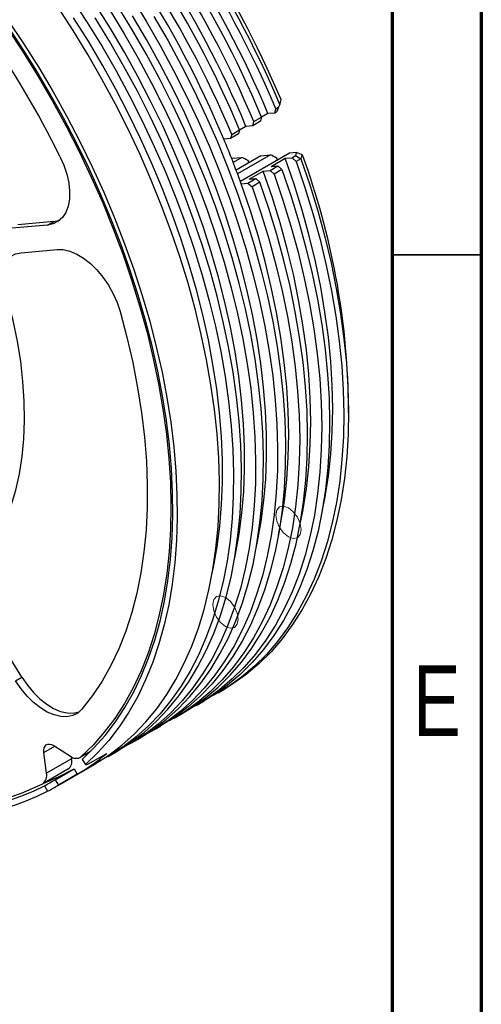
# Model space of a CAD drawing. Header units: millimetres. Extents: x 15 to 415, y 5 to 292.
# Tile 9 of 10: x 389 to 415, y 206 to 262. Entities that reach past the tile are written whole.
import ezdxf

# ---------------------------------------------------------------- set-up
doc = ezdxf.new("R2010")
doc.units = ezdxf.units.MM
doc.styles.add('SLDTEXTSTYLE0', font='TXT', dxfattribs={"width": 0.75})

msp = doc.modelspace()

# ---------------------------------------------------------------- linework, layer by layer
at = {"color": 7, "linetype": 'Continuous', "lineweight": 70}
for p, q in [((415, 292), (415, 5)), ((410, 287), (410, 10))]:
    msp.add_line(p, q, dxfattribs=at)
at = {"color": 7, "linetype": 'Continuous', "lineweight": 25}
for p, q in [((403.398277, 256.465239), (403.460254, 256.69656)), ((403.498811, 256.523276), (403.398277, 256.465239)), ((403.460254, 256.69656), (403.615993, 256.786466)), ((402.602782, 256.006009), (402.16084, 255.750881)), ((402.16084, 255.750881), (402.222817, 255.982203)), ((402.222817, 255.982203), (402.664759, 256.23733)), ((402.664759, 256.23733), (402.602782, 256.006009)), ((403.015094, 256.430976), (402.662034, 256.227159)), ((403.398277, 256.465239), (403.015094, 256.430976)), ((400.98538, 255.267846), (401.427322, 255.522973)), ((401.427322, 255.522973), (401.365345, 255.291652)), ((401.777657, 255.716619), (401.424597, 255.512802)), ((402.16084, 255.750881), (401.777657, 255.716619)), ((400.923403, 255.036524), (400.54022, 255.002262)), ((401.365345, 255.291652), (400.923403, 255.036524)), ((400.98538, 255.267846), (400.923403, 255.036524)), ((401.010555, 253.926233), (400.98192, 253.909702)), ((401.010555, 253.926233), (401.547037, 253.974202)), ((401.547037, 253.974202), (401.065096, 253.695984)), ((402.619886, 254.070131), (401.22884, 253.267098)), ((403.15626, 254.118091), (401.3094, 253.051922)), ((404.228919, 254.214003), (401.467868, 252.620083)), ((401.946328, 253.681295), (401.906491, 253.797084)), ((402.619886, 254.070131), (403.15626, 254.118091)), ((403.19187, 253.465817), (403.987365, 253.925047)), ((403.556747, 253.825967), (403.516717, 253.941063)), ((403.987365, 253.925047), (404.370548, 253.959309)), ((404.615271, 254.248549), (404.228919, 254.214003)), ((404.370548, 253.959309), (404.568761, 254.073734)), ((404.601851, 253.754211), (404.370548, 253.959309)), ((404.855737, 253.900777), (404.601851, 253.754211)), ((404.870779, 253.896687), (404.855737, 253.900777)), ((401.954433, 252.75146), (402.749929, 253.21069)), ((402.749929, 253.21069), (403.133112, 253.244952)), ((403.133112, 253.244952), (403.575053, 253.500079)), ((403.364414, 253.039854), (403.133112, 253.244952)), ((403.19187, 253.465817), (403.575053, 253.500079)), ((403.806356, 253.294982), (403.364414, 253.039854)), ((403.575053, 253.500079), (403.806356, 253.294982)), ((401.895675, 252.530595), (402.337616, 252.785722)), ((401.954433, 252.75146), (402.337616, 252.785722)), ((402.337616, 252.785722), (402.568919, 252.580625)), ((401.512492, 252.496332), (401.895675, 252.530595)), ((401.895675, 252.530595), (402.126978, 252.325497)), ((402.568919, 252.580625), (402.126978, 252.325497)), ((390.642423, 250.173051), (388.62601, 249.992753)), ((390.995977, 250.377153), (388.979563, 250.196855)), ((390.642423, 250.173051), (390.995977, 250.377153)), ((389.15634, 248.625882), (391.172753, 248.80618)), ((407.540671, 239.639943), (407.540671, 240.252249)), ((389.200292, 224.797513), (387.469988, 227.595485)), ((388.846738, 224.593411), (389.200292, 224.797513)), ((400.232494, 223.920143), (400.497659, 224.07322)), ((398.995057, 223.205786), (399.436999, 223.460914)), ((399.985552, 223.781669), (399.967067, 223.78662)), ((398.748115, 223.067312), (398.72963, 223.072263)), ((397.510678, 222.352955), (397.492193, 222.357906)), ((397.757621, 222.491429), (398.199562, 222.746557)), ((396.520184, 221.777072), (396.962125, 222.032199)), ((395.282747, 221.062715), (395.724689, 221.317842)), ((390.436358, 220.561103), (391.043721, 220.911726)), ((390.985614, 220.948442), (391.929052, 220.352318)), ((392.462393, 220.282629), (393.050097, 220.621903)), ((393.070038, 220.641745), (392.518743, 220.323489)), ((394.04531, 220.348358), (394.487252, 220.603485)), ((390.579318, 219.400477), (390.436358, 220.561103)), ((391.993532, 220.216885), (390.579318, 219.400477)), ((391.980594, 220.321922), (391.993532, 220.216885)), ((392.580622, 220.180468), (392.772831, 219.889428)), ((392.905648, 219.902021), (393.966309, 220.514327)), ((391.786817, 219.626426), (390.372604, 218.810018)), ((391.07666, 219.038747), (392.137321, 219.651053)), ((391.210136, 218.711647), (393.249815, 219.889128)), ((392.137321, 219.651053), (392.312484, 219.348039)), ((391.07666, 219.038747), (391.251824, 218.735733)), ((392.312484, 219.348039), (391.251824, 218.735733)), ((390.471482, 218.693088), (390.646664, 218.39004))]:
    msp.add_line(p, q, dxfattribs=at)
at = {"color": 7, "linetype": 'Continuous', "lineweight": 35}
msp.add_line((410, 248.5), (415, 248.5), dxfattribs=at)
at = {"color": 7, "linetype": 'Continuous', "lineweight": 25, "flags": 128}
for points in [[(392.011409, 262.883565), (392.873127, 261.556079), (393.700365, 260.202969), (394.491323, 258.827182), (395.244276, 257.431715), (395.957585, 256.01961), (396.629695, 254.593941), (397.259142, 253.157816), (397.844555, 251.714362), (398.384659, 250.266725), (398.878277, 248.818058), (399.324333, 247.371518), (399.721855, 245.930254), (400.069979, 244.497409), (400.367945, 243.076102), (400.615104, 241.66943), (400.810917, 240.280459), (400.954959, 238.912214), (401.046915, 237.567675), (401.086585, 236.249772), (401.073883, 234.961376), (401.008836, 233.705294), (400.891586, 232.484262), (400.722388, 231.300941), (400.501611, 230.157908), (400.229736, 229.057653), (399.907356, 228.002574), (399.535172, 226.994969), (399.113995, 226.037034), (398.644743, 225.130854), (398.128439, 224.278405), (397.566207, 223.481543), (396.959271, 222.742004), (396.308955, 222.0614), (395.616675, 221.441213), (394.883939, 220.882795), (394.112343, 220.387362), (393.64291, 220.126802)], [(395.348001, 262.984793), (396.175239, 261.631683), (396.966197, 260.255896), (397.71915, 258.860429), (398.432459, 257.448324), (399.104569, 256.022656), (399.734016, 254.58653), (400.319429, 253.143077), (400.859533, 251.695439), (401.35315, 250.246772), (401.799206, 248.800232), (402.196729, 247.358968), (402.544853, 245.926123), (402.842818, 244.504816), (403.089977, 243.098145), (403.285791, 241.709173), (403.429833, 240.340928), (403.521789, 238.996389), (403.561459, 237.678486), (403.548757, 236.39009), (403.48371, 235.134008), (403.366459, 233.912976), (403.197262, 232.729655), (402.976485, 231.586622), (402.70461, 230.486367), (402.382229, 229.431289), (402.010045, 228.423684), (401.588869, 227.465748), (401.119617, 226.559568), (400.603313, 225.707119), (400.041081, 224.910257), (399.434145, 224.170718), (398.783829, 223.490114), (398.091549, 222.869928), (397.358813, 222.311509), (396.587217, 221.816076), (396.117784, 221.555516)], [(393.249815, 219.889128), (393.316848, 219.928132), (394.088444, 220.423565), (394.82118, 220.981984), (395.51346, 221.602171), (396.163776, 222.282775), (396.770712, 223.022313), (397.332944, 223.819175), (397.849248, 224.671624), (398.3185, 225.577804), (398.739677, 226.53574), (399.111861, 227.543345), (399.434241, 228.598424), (399.706116, 229.698678), (399.926893, 230.841711), (400.096091, 232.025033), (400.213341, 233.246064), (400.278388, 234.502146), (400.29109, 235.790542), (400.25142, 237.108445), (400.159464, 238.452984), (400.015422, 239.82123), (399.819609, 241.210201), (399.57245, 242.616872), (399.274484, 244.038179), (398.92636, 245.471025), (398.528837, 246.912288), (398.082781, 248.358829), (397.589164, 249.807496), (397.04906, 251.255133), (396.463647, 252.698586), (395.8342, 254.134712), (395.16209, 255.56038), (394.448781, 256.972486), (393.695828, 258.367952), (392.90487, 259.743739), (392.077632, 261.096849), (391.215914, 262.424336)], [(401.126945, 231.339143), (401.20184, 231.690915), (401.403779, 232.823318), (401.554703, 233.994744), (401.654277, 235.202609), (401.702283, 236.444249), (401.698614, 237.716922), (401.643279, 239.01782), (401.5364, 240.344074), (401.378211, 241.692757), (401.169064, 243.060892), (400.909418, 244.44546), (400.599847, 245.843408), (400.241035, 247.251648), (399.833772, 248.667076), (399.378958, 250.086566), (398.877595, 251.506987), (398.330792, 252.925204), (397.739753, 254.338089), (397.105783, 255.742522), (396.430281, 257.135406), (395.714738, 258.513667), (394.960733, 259.874264), (394.169928, 261.214193), (393.344071, 262.530499)], [(394.110564, 262.270436), (394.937802, 260.917326), (395.72876, 259.541539), (396.481713, 258.146072), (397.195022, 256.733967), (397.867132, 255.308298), (398.496579, 253.872173), (399.081992, 252.42872), (399.622096, 250.981082), (400.115713, 249.532415), (400.561769, 248.085875), (400.959292, 246.644611), (401.307416, 245.211766), (401.605382, 243.790459), (401.852541, 242.383788), (402.048354, 240.994816), (402.192396, 239.626571), (402.284352, 238.282032), (402.324022, 236.964129), (402.31132, 235.675733), (402.246273, 234.419651), (402.129023, 233.198619), (401.959825, 232.015298), (401.739048, 230.872265), (401.467173, 229.77201), (401.144793, 228.716931), (400.772609, 227.709326), (400.351432, 226.751391), (399.88218, 225.845211), (399.365876, 224.992762), (398.803644, 224.1959), (398.196708, 223.456361), (397.546392, 222.775757), (396.854112, 222.15557), (396.121376, 221.597152), (395.34978, 221.101719), (394.880347, 220.841159)], [(395.724689, 221.317842), (395.791722, 221.356846), (396.563318, 221.85228), (397.296054, 222.410698), (397.988334, 223.030885), (398.63865, 223.711489), (399.245585, 224.451027), (399.807818, 225.247889), (400.324122, 226.100339), (400.793374, 227.006518), (401.21455, 227.964454), (401.586734, 228.972059), (401.909115, 230.027138), (402.18099, 231.127392), (402.401767, 232.270425), (402.570964, 233.453747), (402.688214, 234.674778), (402.753262, 235.930861), (402.765964, 237.219256), (402.726294, 238.537159), (402.634338, 239.881698), (402.490296, 241.249944), (402.294482, 242.638915), (402.047323, 244.045586), (401.749358, 245.466893), (401.401234, 246.899739), (401.003711, 248.341002), (400.557655, 249.787543), (400.064038, 251.23621), (399.523934, 252.683847), (398.938521, 254.127301), (398.309074, 255.563426), (397.636963, 256.989094), (396.923655, 258.4012), (396.170702, 259.796666), (395.379744, 261.172453), (394.552505, 262.525564)], [(392.580622, 220.180468), (393.247327, 220.822321), (393.871789, 221.52339), (394.452644, 222.282145), (394.988627, 223.09693), (395.478568, 223.965969), (395.921398, 224.887365), (396.316152, 225.859108), (396.661967, 226.879079), (396.95809, 227.945053), (397.203875, 229.054705), (397.398786, 230.205613), (397.542397, 231.395267), (397.634395, 232.621072), (397.674579, 233.880354), (397.662862, 235.170366), (397.59927, 236.488293), (397.48394, 237.831262), (397.317125, 239.196341), (397.099189, 240.580554), (396.830606, 241.980881), (396.511964, 243.394266), (396.143956, 244.817628), (395.727386, 246.24786), (395.263162, 247.681843), (394.752298, 249.116449), (394.195907, 250.548548), (393.595203, 251.975016), (392.951497, 253.392742), (392.266193, 254.798633), (391.540786, 256.189621), (390.776858, 257.562673), (389.976075, 258.914793), (389.140186, 260.243031), (388.271012, 261.544491)], [(388.418857, 261.688347), (389.297272, 260.373201), (390.14205, 259.030983), (390.951347, 257.664624), (391.723398, 256.277103), (392.456517, 254.87145), (393.149105, 253.450731), (393.799651, 252.018046), (394.406736, 250.576523), (394.969033, 249.129305), (395.485317, 247.679552), (395.954461, 246.230427), (396.375441, 244.785092), (396.747338, 243.346701), (397.069341, 241.918393), (397.340748, 240.503284), (397.560965, 239.104463), (397.729513, 237.724981), (397.846024, 236.367849), (397.910243, 235.036029), (397.92203, 233.732426), (397.88136, 232.459886), (397.788322, 231.221185), (397.643117, 230.019025), (397.446064, 228.856031), (397.197593, 227.734741), (396.898244, 226.6576), (396.548672, 225.626959), (396.14964, 224.645068), (395.702018, 223.714068), (395.206782, 222.835993), (394.665015, 222.012756), (394.077897, 221.246156), (393.44671, 220.537865), (392.772831, 219.889428)], [(399.889508, 230.624786), (399.964403, 230.976558), (400.166342, 232.108961), (400.317266, 233.280387), (400.41684, 234.488252), (400.464846, 235.729891), (400.461178, 237.002565), (400.405842, 238.303463), (400.298963, 239.629717), (400.140774, 240.9784), (399.931627, 242.346535), (399.671981, 243.731103), (399.362411, 245.12905), (399.003598, 246.537291), (398.596335, 247.952718), (398.141521, 249.372209), (397.640159, 250.79263), (397.093355, 252.210847), (396.502316, 253.623731), (395.868346, 255.028165), (395.192844, 256.421049), (394.477301, 257.79931), (393.723296, 259.159907), (392.932492, 260.499836), (392.106634, 261.816142)], [(394.487252, 220.603485), (394.554285, 220.642489), (395.325881, 221.137923), (396.058617, 221.696341), (396.750897, 222.316528), (397.401213, 222.997132), (398.008149, 223.73667), (398.570381, 224.533532), (399.086685, 225.385982), (399.555937, 226.292161), (399.977113, 227.250097), (400.349297, 228.257702), (400.671678, 229.312781), (400.943553, 230.413035), (401.16433, 231.556068), (401.333527, 232.73939), (401.450778, 233.960421), (401.515825, 235.216503), (401.528527, 236.504899), (401.488857, 237.822802), (401.396901, 239.167341), (401.252859, 240.535587), (401.057045, 241.924558), (400.809886, 243.331229), (400.511921, 244.752536), (400.163797, 246.185382), (399.766274, 247.626645), (399.320218, 249.073186), (398.826601, 250.521853), (398.286497, 251.96949), (397.701084, 253.412944), (397.071637, 254.849069), (396.399527, 256.274737), (395.686218, 257.686843), (394.933265, 259.082309), (394.142307, 260.458096), (393.315069, 261.811207)], [(402.364382, 232.0535), (402.439277, 232.405272), (402.641216, 233.537675), (402.79214, 234.709101), (402.891714, 235.916967), (402.93972, 237.158606), (402.936051, 238.431279), (402.880716, 239.732178), (402.773836, 241.058431), (402.615648, 242.407114), (402.406501, 243.775249), (402.146855, 245.159818), (401.837284, 246.557765), (401.478472, 247.966006), (401.071209, 249.381433), (400.616395, 250.800923), (400.115032, 252.221344), (399.568228, 253.639561), (398.977189, 255.052446), (398.34322, 256.456879), (397.667718, 257.849764), (396.952175, 259.228024), (396.198169, 260.588621), (395.407365, 261.92855)], [(396.617181, 261.88681), (397.408138, 260.511023), (398.161092, 259.115557), (398.8744, 257.703451), (399.54651, 256.277783), (400.175958, 254.841658), (400.761371, 253.398204), (401.301474, 251.950567), (401.795092, 250.5019), (402.241148, 249.055359), (402.638671, 247.614096), (402.986794, 246.18125), (403.28476, 244.759944), (403.531919, 243.353272), (403.727733, 241.964301), (403.871775, 240.596055), (403.963731, 239.251516), (404.003401, 237.933614), (403.990698, 236.645218), (403.925651, 235.389136), (403.808401, 234.168104), (403.639203, 232.984782), (403.418427, 231.841749), (403.146552, 230.741495), (402.824171, 229.686416), (402.451987, 228.678811), (402.030811, 227.720875), (401.561559, 226.814696), (401.045255, 225.962246), (400.483022, 225.165384), (399.876087, 224.425846), (399.225771, 223.745242), (398.533491, 223.125055), (397.800754, 222.566637), (397.029159, 222.071203), (396.962125, 222.032199)], [(388.394978, 261.208732), (389.272569, 259.877054), (390.115035, 258.518193), (390.920454, 257.135253), (391.686987, 255.731388), (392.412885, 254.309804), (393.096491, 252.873744), (393.736244, 251.426487), (394.330686, 249.971334), (394.878458, 248.511608), (395.378312, 247.050639), (395.829105, 245.591763), (396.22981, 244.138308), (396.579511, 242.693592), (396.877412, 241.260913), (397.12283, 239.843539), (397.315208, 238.444706), (397.454105, 237.067606), (397.539204, 235.715383), (397.570312, 234.391122), (397.547357, 233.097845), (397.470392, 231.838506), (397.339592, 230.615976), (397.155256, 229.433048), (396.917805, 228.29242), (396.62778, 227.196696), (396.285844, 226.148376), (395.892776, 225.149854), (395.449474, 224.203407), (394.95695, 223.311197), (394.416328, 222.475259), (393.828842, 221.697501), (393.195832, 220.979698), (392.518743, 220.323489)], [(403.68219, 256.952001), (403.717365, 257.084639), (403.75253, 257.217278)], [(403.615993, 256.786466), (403.557398, 256.654869), (403.498811, 256.523276)], [(391.336687, 254.033807), (391.554325, 253.538436), (391.719367, 253.038759), (391.827776, 252.547001), (391.876898, 252.075197), (391.865532, 251.634891), (391.793955, 251.236858), (391.66392, 250.890839), (391.478607, 250.6053), (391.242553, 250.387228), (390.961533, 250.24196), (390.642423, 250.173051)], [(404.601851, 253.754211), (405.09853, 252.287595), (405.546385, 250.823386), (405.944415, 249.364855), (406.291733, 247.915258), (406.587562, 246.477832), (406.831242, 245.055786), (407.022229, 243.652298), (407.160096, 242.270499), (407.244535, 240.913477), (407.275359, 239.58426), (407.252497, 238.285818), (407.176002, 237.02105), (407.046043, 235.79278), (406.862912, 234.603751), (406.627016, 233.456618), (406.338884, 232.353942), (405.999157, 231.298186), (405.608596, 230.291707), (405.168071, 229.336753), (404.678567, 228.435456), (404.141177, 227.589829), (403.557101, 226.80176), (402.927642, 226.073009), (402.254207, 225.405203), (401.538299, 224.799834), (400.781518, 224.258253), (399.985552, 223.781669)], [(404.870779, 253.896687), (405.366982, 252.430469), (405.81438, 250.966679), (406.211974, 249.508586), (406.558878, 248.059443), (406.854315, 246.622485), (407.097628, 245.200918), (407.288274, 243.797916), (407.425826, 242.416608), (407.509978, 241.060079), (407.540541, 239.731356), (407.517449, 238.433404), (407.440752, 237.16912), (407.310621, 235.941326), (407.127347, 234.752762), (406.891339, 233.60608), (406.603124, 232.50384), (406.263344, 231.448501), (405.872759, 230.44242), (405.43224, 229.487841), (404.94277, 228.586896), (404.405441, 227.741593), (403.821453, 226.953822), (403.192109, 226.225338), (402.518814, 225.557769), (401.80307, 224.952603), (401.046475, 224.411193), (400.497659, 224.07322)], [(406.076693, 234.196571), (406.225103, 234.924312), (406.413965, 236.099639), (406.549054, 237.31502), (406.630057, 238.567635), (406.656786, 239.854579), (406.629179, 241.172866), (406.5473, 242.519437), (406.411338, 243.89117), (406.22161, 245.284883), (405.978555, 246.697341), (405.682738, 248.125268), (405.334844, 249.565353), (404.93568, 251.014254), (404.486173, 252.468609), (403.987365, 253.925047)], [(404.615271, 254.248549), (404.589226, 254.150653), (404.568761, 254.073734)], [(404.568761, 254.073734), (404.712246, 253.987252), (404.855737, 253.900777)], [(404.932057, 254.126675), (404.773667, 254.187613), (404.694469, 254.218081), (404.615271, 254.248549)], [(404.932057, 254.126675), (404.909146, 254.040679), (404.889963, 253.968684), (404.870779, 253.896687)], [(403.806356, 253.294982), (404.303035, 251.828366), (404.75089, 250.364157), (405.14892, 248.905625), (405.496238, 247.456028), (405.792067, 246.018602), (406.035747, 244.596557), (406.226734, 243.193068), (406.364601, 241.81127), (406.44904, 240.454247), (406.479864, 239.125031), (406.457002, 237.826589), (406.380507, 236.561821), (406.250548, 235.333551), (406.067417, 234.144522), (405.831521, 232.997388), (405.543389, 231.894712), (405.203662, 230.838956), (404.813101, 229.832478), (404.372576, 228.877524), (403.883072, 227.976227), (403.345682, 227.1306), (402.761605, 226.342531), (402.132147, 225.61378), (401.458712, 224.945974), (400.742804, 224.340604), (399.986023, 223.799023), (399.436999, 223.460914)], [(404.839256, 233.482214), (404.987666, 234.209955), (405.176528, 235.385282), (405.311617, 236.600663), (405.39262, 237.853278), (405.419349, 239.140222), (405.391742, 240.458508), (405.309863, 241.80508), (405.173901, 243.176813), (404.984173, 244.570526), (404.741118, 245.982984), (404.445301, 247.410911), (404.097407, 248.850996), (403.698243, 250.299897), (403.248736, 251.754252), (402.749929, 253.21069)], [(403.364414, 253.039854), (403.861093, 251.573238), (404.308948, 250.109029), (404.706978, 248.650498), (405.054296, 247.200901), (405.350125, 245.763474), (405.593805, 244.341429), (405.784792, 242.93794), (405.922659, 241.556142), (406.007098, 240.19912), (406.037922, 238.869903), (406.01506, 237.571461), (405.938565, 236.306693), (405.808606, 235.078423), (405.625475, 233.889394), (405.389579, 232.742261), (405.101447, 231.639585), (404.76172, 230.583829), (404.371159, 229.57735), (403.930634, 228.622396), (403.44113, 227.721099), (402.90374, 226.875472), (402.319664, 226.087403), (401.690205, 225.358652), (401.01677, 224.690846), (400.300863, 224.085477), (399.544081, 223.543896), (398.748115, 223.067312)], [(402.126978, 252.325497), (402.623656, 250.858881), (403.071511, 249.394672), (403.469542, 247.936141), (403.816859, 246.486543), (404.112688, 245.049117), (404.356368, 243.627072), (404.547355, 242.223583), (404.685222, 240.841785), (404.769662, 239.484762), (404.800485, 238.155546), (404.777623, 236.857104), (404.701128, 235.592336), (404.571169, 234.364066), (404.388038, 233.175037), (404.152143, 232.027904), (403.86401, 230.925228), (403.524284, 229.869472), (403.133722, 228.862993), (402.693197, 227.908039), (402.203694, 227.006742), (401.666303, 226.161115), (401.082227, 225.373046), (400.452768, 224.644295), (399.779333, 223.976489), (399.063426, 223.37112), (398.306644, 222.829538), (397.510678, 222.352955)], [(398.199562, 222.746557), (398.748586, 223.084666), (399.505367, 223.626247), (400.221275, 224.231617), (400.89471, 224.899423), (401.524169, 225.628174), (402.108245, 226.416243), (402.645635, 227.26187), (403.135139, 228.163167), (403.575664, 229.118121), (403.966225, 230.124599), (404.305952, 231.180355), (404.594084, 232.283031), (404.82998, 233.430165), (405.013111, 234.619194), (405.14307, 235.847464), (405.219565, 237.112232), (405.242427, 238.410674), (405.211603, 239.73989), (405.127164, 241.096912), (404.989297, 242.478711), (404.79831, 243.8822), (404.55463, 245.304245), (404.258801, 246.741671), (403.911483, 248.191268), (403.513453, 249.6498), (403.065598, 251.114008), (402.568919, 252.580625)], [(403.601819, 232.767857), (403.750229, 233.495598), (403.939091, 234.670925), (404.074181, 235.886306), (404.155184, 237.138921), (404.181912, 238.425864), (404.154305, 239.744151), (404.072426, 241.090723), (403.936464, 242.462456), (403.746736, 243.856168), (403.503682, 245.268627), (403.207864, 246.696554), (402.85997, 248.136639), (402.460806, 249.585539), (402.011299, 251.039895), (401.512492, 252.496332)], [(390.995977, 250.377153), (391.315086, 250.446062), (391.322672, 250.448798)], [(391.172753, 248.80618), (391.522143, 248.797045), (391.893264, 248.710088), (392.277034, 248.547438), (392.664063, 248.313074), (393.044879, 248.012733), (393.410164, 247.653762), (393.750979, 247.244947), (394.058985, 246.796291), (394.326644, 246.318772), (394.547407, 245.824077), (394.715872, 245.32431)], [(388.070567, 245.792608), (387.966504, 246.279933), (387.920982, 246.746916), (387.935099, 247.182295), (388.008513, 247.57557), (388.139454, 247.917256), (388.324765, 248.199112), (388.559976, 248.41434), (388.839414, 248.55775), (389.15634, 248.625882)], [(387.030918, 231.494104), (387.496757, 232.141395), (387.913457, 232.848086), (388.279474, 233.611559), (388.593451, 234.428985), (388.854225, 235.297334), (389.06083, 236.21339), (389.2125, 237.173757), (389.308674, 238.174876), (389.348993, 239.213039), (389.333311, 240.284398), (389.261683, 241.384983), (389.134377, 242.510715), (388.951863, 243.657423), (388.714818, 244.820859), (388.42412, 245.99671)], [(394.715872, 245.32431), (395.097191, 243.885872), (395.42512, 242.457706), (395.698834, 241.043405), (395.917645, 239.646529), (396.081001, 238.270594), (396.188491, 236.919061), (396.239846, 235.595333), (396.234935, 234.30274), (396.173772, 233.044536), (396.056509, 231.823887), (395.883443, 230.643864), (395.655008, 229.507438), (395.37178, 228.417469), (395.034472, 227.376699), (394.643931, 226.387748), (394.201142, 225.453104), (393.707218, 224.57512), (393.163402, 223.756006), (392.571064, 222.997822)], [(392.571064, 222.997822), (392.333809, 222.781514), (392.051747, 222.638121), (391.731782, 222.571152), (391.381741, 222.582245), (391.010191, 222.67113), (390.626224, 222.83563), (390.239236, 223.071721), (389.858696, 223.373626), (389.493916, 223.733957), (389.153823, 224.143895), (388.846738, 224.593411)], [(389.200292, 224.797513), (389.507376, 224.347997), (389.847469, 223.938059), (390.212249, 223.577728), (390.592789, 223.275823), (390.979778, 223.039732), (391.363745, 222.875232), (391.735294, 222.786347), (392.085335, 222.775254), (392.405301, 222.842223), (392.420437, 222.847625)], [(390.436358, 220.561103), (390.431521, 220.698996), (390.452475, 220.819933), (390.4982, 220.918018), (390.566466, 220.988468), (390.653945, 221.02785), (390.756372, 221.034243), (390.868755, 221.007337), (390.985614, 220.948442)], [(390.4357, 218.846443), (391.263316, 219.194482), (392.103132, 219.631316)]]:
    msp.add_lwpolyline(points, dxfattribs=at)
at = {"color": 7, "linetype": 'Continuous', "lineweight": 18, "flags": 128}
for points in [[(404.168311, 234.303226), (403.897713, 234.397283), (403.668311, 234.35271), (403.515029, 234.176293), (403.461204, 233.894889), (403.515029, 233.55134), (403.668311, 233.197947), (403.897713, 232.888512), (404.168311, 232.670144), (404.438909, 232.576086), (404.668311, 232.620659), (404.821592, 232.797077), (404.875418, 233.078481), (404.821592, 233.42203), (404.668311, 233.775422), (404.438909, 234.084857), (404.168311, 234.303226)], [(400.632777, 229.272795), (400.362179, 229.366852), (400.132777, 229.32228), (399.979496, 229.145862), (399.92567, 228.864458), (399.979496, 228.520909), (400.132777, 228.167516), (400.362179, 227.858082), (400.632777, 227.639713), (400.903375, 227.545656), (401.132777, 227.590229), (401.286059, 227.766646), (401.339884, 228.04805), (401.286059, 228.391599), (401.132777, 228.744992), (400.903375, 229.054427), (400.632777, 229.272795)]]:
    msp.add_lwpolyline(points, dxfattribs=at)
at = {"color": 7, "linetype": 'Continuous', "lineweight": 25}
for centre, radius, start, end in [((350.78613, 234.60599), 57.118793, 22.752291, 44.1633712), ((351.041675, 234.754628), 57.129215, 22.8641065, 44.0983302), ((349.548694, 233.891633), 57.118793, 22.752291, 44.1633712), ((349.990635, 234.14676), 57.118793, 22.752291, 44.1633712), ((351.630341, 235.096717), 55.637608, 22.5475688, 44.0303875), ((352.195135, 235.421916), 55.975019, 22.9157146, 43.6823215), ((348.808421, 233.468896), 57.053756, 22.7399431, 44.175719), ((348.311257, 233.177276), 57.118793, 22.752291, 44.1633712), ((350.392904, 234.38236), 55.637608, 22.5475688, 44.0303875), ((349.155467, 233.668002), 55.637608, 22.5475688, 44.0303875), ((343.951003, 230.713155), 52.813406, 26.2038985, 44.2463227), ((351.112491, 234.383292), 53.555973, 19.7677123, 22.6436475), ((365.364102, 239.564242), 42.182181, 0.9345567, 20.1155318), ((391.449849, 220.07581), 0.561688, 306.8642289, 14.5463898), ((392.242677, 220.722045), 0.484829, 229.6933229, 304.7089332), ((386.569097, 229.248026), 11.445359, 300.1197727, 310.2637156), ((390.035635, 219.259402), 0.561688, 306.8642289, 14.5463898), ((384.223271, 231.160362), 13.796568, 253.6759614, 296.4690702), ((384.275119, 231.047424), 13.821162, 253.874042, 296.6362238), ((384.383179, 230.870275), 13.963793, 253.8728626, 296.6508113)]:
    msp.add_arc(centre, radius, start, end, dxfattribs=at)
for centre, major_axis, ratio, start_param, end_param in [((382.809612, 253.120882), (34.49714, -12.147348), 0.218443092, 1.062865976, 1.075274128), ((382.809612, 253.120882), (37.702626, -13.276084), 0.218443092, 1.068066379, 1.079416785), ((374.235942, 248.171408), (-19.63112, 27.917413), 0.232927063, 3.002164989, 3.016871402), ((374.235942, 248.171408), (40.599867, 23.485451), 0.717433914, 4.697319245, 4.712178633), ((374.235942, 248.171408), (41.022154, 23.729727), 0.717433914, 4.69747222, 4.712178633)]:
    msp.add_ellipse(centre, major_axis=major_axis, ratio=ratio, start_param=start_param, end_param=end_param, dxfattribs=at)
for points in [[(403.68219, 256.952001), (403.660138, 256.896844), (403.638072, 256.841666), (403.615993, 256.786466)], [(404.973214, 254.071296), (404.959536, 254.089748), (404.945816, 254.108208), (404.932057, 254.126675)]]:
    msp.add_open_spline(points, degree=3, dxfattribs=at)

# ---------------------------------------------------------------- texts
at = {"color": 7, "linetype": 'Continuous', "lineweight": 0, "insert": (412.507809, 225.456189), "char_height": 3.96875, "attachment_point": 2, "style": 'SLDTEXTSTYLE0'}
msp.add_mtext('E', dxfattribs=at)

doc.saveas('drawing.dxf')
